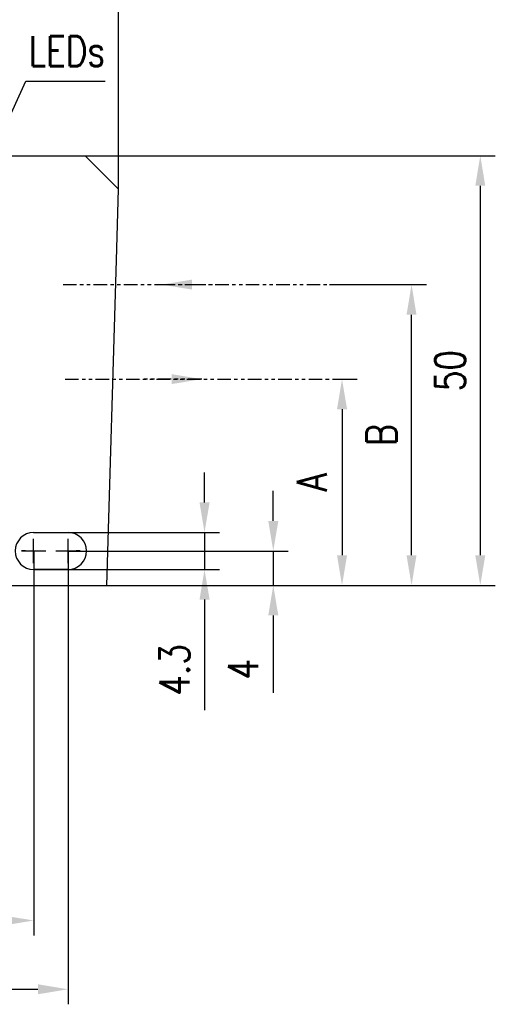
# Model space of a CAD drawing. Extents: x -575 to 291, y -144 to 153.
# Tile 8 of 10: x 105 to 160, y -25 to 90. Entities that reach past the tile are written whole.
import ezdxf

# ---------------------------------------------------------------- set-up
doc = ezdxf.new("R2010")
doc.units = 0
doc.header["$LTSCALE"] = 2
doc.linetypes.add('ACANSTGB', pattern=[0.354331, 0.15748, -0.03937, 0.03937, -0.03937, 0.03937, -0.03937])
doc.linetypes.add('DASHDOT', pattern=[1, 0.5, -0.25, 0, -0.25])
doc.layers.get('Defpoints').update_dxf_attribs({"linetype": 'CONTINUOUS'})
doc.layers.add('AM_7', color=1, linetype='DASHDOT', lineweight=25)
doc.layers.add('AM_REFDIM', color=6, linetype='CONTINUOUS')
doc.layers.add('AM_VIS', color=3, linetype='CONTINUOUS')
doc.styles.add('T1', font='ROMANS.SHX', dxfattribs={"width": 0.8})
doc.dimstyles.new('B1', dxfattribs={"dimtxt": 3.5, "dimasz": 3.5, "dimexe": 1.75, "dimexo": 0, "dimgap": 1.75, "dimtad": 1, "dimrnd": 0.01, "dimdsep": 46, "dimtxsty": 'T1', "dimcen": 0, "dimclrd": 256, "dimclre": 256, "dimclrt": 2, "dimadec": 0, "dimazin": 0, "dimtfac": 0.71, "dimtmove": 0, "dimatfit": 3, "dimfxl": 1, "dimtolj": 1, "dimarcsym": 0})

# ---------------------------------------------------------------- blocks, each defined once
blk = doc.blocks.new('*D49')
at = {"layer": 'AM_REFDIM', "lineweight": -2, "ltscale": 5}
for p, q in [((140.67, 59.21), (151.95, 59.21)), ((150.2, 27.71), (150.2, 55.71)), ((114.75, 24.21), (151.95, 24.21))]:
    blk.add_line(p, q, dxfattribs=at)
at = {"layer": 'AM_REFDIM', "ltscale": 5}
for points in [[(149.62, 55.71), (150.78, 55.71), (150.2, 59.21)], [(149.62, 27.71), (150.78, 27.71), (150.2, 24.21)]]:
    blk.add_solid(points, dxfattribs=at)
at = {"layer": 'Defpoints', "color": 0, "ltscale": 5}
for p in [(140.67, 59.21), (150.2, 59.21), (114.75, 24.21)]:
    blk.add_point(p, dxfattribs=at)
at = {"layer": 'AM_REFDIM', "color": 2, "ltscale": 5, "insert": (146.7, 41.71), "char_height": 3.5, "attachment_point": 5, "rotation": 90, "style": 'T1'}
blk.add_mtext('\\A1;B', dxfattribs=at)
blk = doc.blocks.new('*D48')
at = {"layer": 'AM_REFDIM', "lineweight": -2, "ltscale": 5}
for p, q in [((66.23, 74.21), (66.23, 101.96)), ((116.11, 70.33), (116.11, 101.96)), ((69.73, 100.21), (112.61, 100.21))]:
    blk.add_line(p, q, dxfattribs=at)
at = {"layer": 'AM_REFDIM', "ltscale": 5}
for points in [[(69.73, 100.79), (69.73, 99.63), (66.23, 100.21)], [(112.61, 100.79), (112.61, 99.63), (116.11, 100.21)]]:
    blk.add_solid(points, dxfattribs=at)
at = {"layer": 'Defpoints', "color": 0, "ltscale": 5}
for p in [(116.11, 100.21), (66.23, 74.21), (116.11, 70.33)]:
    blk.add_point(p, dxfattribs=at)
at = {"layer": 'AM_REFDIM', "color": 2, "ltscale": 5, "insert": (91.17, 103.71), "char_height": 3.5, "attachment_point": 5, "style": 'T1'}
blk.add_mtext('\\A1;50', dxfattribs=at)
blk = doc.blocks.new('*D47')
at = {"layer": 'AM_REFDIM', "lineweight": -2, "ltscale": 5}
for p, q in [((141.33, 48.21), (143.86, 48.21)), ((142.11, 44.71), (142.11, 27.71)), ((114.75, 24.21), (143.86, 24.21))]:
    blk.add_line(p, q, dxfattribs=at)
at = {"layer": 'AM_REFDIM', "ltscale": 5}
for points in [[(141.53, 44.71), (142.7, 44.71), (142.11, 48.21)], [(141.53, 27.71), (142.7, 27.71), (142.11, 24.21)]]:
    blk.add_solid(points, dxfattribs=at)
at = {"layer": 'Defpoints', "color": 0, "ltscale": 5}
for p in [(141.33, 48.21), (114.75, 24.21), (142.11, 24.21)]:
    blk.add_point(p, dxfattribs=at)
at = {"layer": 'AM_REFDIM', "color": 2, "ltscale": 5, "insert": (138.61, 36.21), "char_height": 3.5, "attachment_point": 5, "rotation": 90, "style": 'T1'}
blk.add_mtext('\\A1;A', dxfattribs=at)
blk = doc.blocks.new('*D46')
at = {"layer": 'AM_REFDIM', "lineweight": -2, "ltscale": 5}
for p, q in [((112.23, 74.21), (159.95, 74.21)), ((158.2, 70.71), (158.2, 27.71)), ((114.75, 24.21), (159.95, 24.21))]:
    blk.add_line(p, q, dxfattribs=at)
at = {"layer": 'AM_REFDIM', "ltscale": 5}
for points in [[(157.62, 70.71), (158.78, 70.71), (158.2, 74.21)], [(157.62, 27.71), (158.78, 27.71), (158.2, 24.21)]]:
    blk.add_solid(points, dxfattribs=at)
at = {"layer": 'Defpoints', "color": 0, "ltscale": 5}
for p in [(112.23, 74.21), (114.75, 24.21), (158.2, 24.21)]:
    blk.add_point(p, dxfattribs=at)
at = {"layer": 'AM_REFDIM', "color": 2, "ltscale": 5, "insert": (154.7, 49.21), "char_height": 3.5, "attachment_point": 5, "rotation": 90, "style": 'T1'}
blk.add_mtext('\\A1;50', dxfattribs=at)
blk = doc.blocks.new('*D38')
at = {"layer": 'AM_REFDIM', "lineweight": -2, "ltscale": 5}
for p, q in [((134.11, 31.71), (134.11, 35.21)), ((110.23, 28.21), (135.86, 28.21)), ((134.11, 28.21), (134.11, 24.21)), ((114.75, 24.21), (135.86, 24.21)), ((134.11, 20.71), (134.11, 11.71))]:
    blk.add_line(p, q, dxfattribs=at)
at = {"layer": 'AM_REFDIM', "ltscale": 5}
for points in [[(133.53, 31.71), (134.7, 31.71), (134.11, 28.21)], [(133.53, 20.71), (134.7, 20.71), (134.11, 24.21)]]:
    blk.add_solid(points, dxfattribs=at)
at = {"layer": 'Defpoints', "color": 0, "ltscale": 5}
for p in [(110.23, 28.21), (114.75, 24.21), (134.11, 24.21)]:
    blk.add_point(p, dxfattribs=at)
at = {"layer": 'AM_REFDIM', "color": 2, "ltscale": 5, "insert": (130.61, 14.46), "char_height": 3.5, "attachment_point": 5, "rotation": 90, "style": 'T1'}
blk.add_mtext('\\A1;4', dxfattribs=at)
blk = doc.blocks.new('*D37')
at = {"layer": 'AM_REFDIM', "lineweight": -2, "ltscale": 5}
for p, q in [((126.11, 33.86), (126.11, 37.36)), ((106.23, 30.36), (127.86, 30.36)), ((126.11, 30.36), (126.11, 26.06)), ((106.23, 26.06), (127.86, 26.06)), ((126.11, 22.56), (126.11, 9.69))]:
    blk.add_line(p, q, dxfattribs=at)
at = {"layer": 'AM_REFDIM', "ltscale": 5}
for points in [[(125.53, 33.86), (126.7, 33.86), (126.11, 30.36)], [(125.53, 22.56), (126.7, 22.56), (126.11, 26.06)]]:
    blk.add_solid(points, dxfattribs=at)
at = {"layer": 'Defpoints', "color": 0, "ltscale": 5}
for p in [(106.23, 30.36), (106.23, 26.06), (126.11, 26.06)]:
    blk.add_point(p, dxfattribs=at)
at = {"layer": 'AM_REFDIM', "color": 2, "ltscale": 5, "insert": (122.61, 14.38), "char_height": 3.5, "attachment_point": 5, "rotation": 90, "style": 'T1'}
blk.add_mtext('\\A1;4.3', dxfattribs=at)
blk = doc.blocks.new('*D36')
at = {"layer": 'AM_REFDIM', "lineweight": -2, "ltscale": 5}
for p, q in [((66.23, 39.21), (66.23, -24.54)), ((110.23, 28.21), (110.23, -24.54)), ((69.73, -22.79), (106.73, -22.79))]:
    blk.add_line(p, q, dxfattribs=at)
at = {"layer": 'AM_REFDIM', "ltscale": 5}
for points in [[(69.73, -22.21), (69.73, -23.37), (66.23, -22.79)], [(106.73, -22.21), (106.73, -23.37), (110.23, -22.79)]]:
    blk.add_solid(points, dxfattribs=at)
at = {"layer": 'Defpoints', "color": 0, "ltscale": 5}
for p in [(66.23, 39.21), (110.23, 28.21), (110.23, -22.79)]:
    blk.add_point(p, dxfattribs=at)
at = {"layer": 'AM_REFDIM', "color": 2, "ltscale": 5, "insert": (88.23, -19.29), "char_height": 3.5, "attachment_point": 5, "style": 'T1'}
blk.add_mtext('\\A1;44', dxfattribs=at)
blk = doc.blocks.new('*D35')
at = {"layer": 'AM_REFDIM', "lineweight": -2, "ltscale": 5}
for p, q in [((66.23, 39.21), (66.23, -16.54)), ((106.23, 28.21), (106.23, -16.54)), ((69.73, -14.79), (102.73, -14.79))]:
    blk.add_line(p, q, dxfattribs=at)
at = {"layer": 'AM_REFDIM', "ltscale": 5}
for points in [[(69.73, -14.21), (69.73, -15.37), (66.23, -14.79)], [(102.73, -14.21), (102.73, -15.37), (106.23, -14.79)]]:
    blk.add_solid(points, dxfattribs=at)
at = {"layer": 'Defpoints', "color": 0, "ltscale": 5}
for p in [(66.23, 39.21), (106.23, 28.21), (106.23, -14.79)]:
    blk.add_point(p, dxfattribs=at)
at = {"layer": 'AM_REFDIM', "color": 2, "ltscale": 5, "insert": (86.23, -11.29), "char_height": 3.5, "attachment_point": 5, "style": 'T1'}
blk.add_mtext('\\A1;40', dxfattribs=at)

msp = doc.modelspace()

# ---------------------------------------------------------------- linework, layer by layer
at = {"layer": 'AM_7', "color": 4, "linetype": 'ACANSTGB', "ltscale": 5}
for p, q in [((109.651, 59.211), (140.669, 59.211)), ((109.888, 48.211), (141.329, 48.211))]:
    msp.add_line(p, q, dxfattribs=at)
at = {"layer": 'AM_7', "ltscale": 5}
for p, q in [((106.227, 26.811), (106.227, 29.611)), ((110.227, 26.811), (110.227, 29.611)), ((105.277, 28.211), (104.827, 28.211)), ((104.827, 28.211), (107.627, 28.211)), ((108.827, 28.211), (111.627, 28.211)), ((111.627, 28.211), (111.177, 28.211))]:
    msp.add_line(p, q, dxfattribs=at)
at = {"layer": 'AM_REFDIM', "ltscale": 5}
msp.add_lwpolyline([(102.83, 77.399), (105.312, 82.876), (114.564, 82.876)], dxfattribs=at)
at = {"layer": 'AM_VIS'}
for p, q in [((103.727, 74.211), (112.227, 74.211)), ((116.112, 70.326), (112.227, 74.211)), ((115.868, 62.07), (116.112, 70.326)), ((114.747, 24.211), (115.868, 62.07)), ((106.227, 30.361), (110.227, 30.361)), ((110.227, 26.061), (106.227, 26.061)), ((81.227, 24.211), (114.747, 24.211))]:
    msp.add_line(p, q, dxfattribs=at)
for centre, start, end in [((106.227, 28.211), 90, 270), ((110.227, 28.211), 270, 90)]:
    msp.add_arc(centre, 2.15, start, end, dxfattribs=at)

# ---------------------------------------------------------------- texts
at = {"layer": 'AM_REFDIM', "color": 2, "ltscale": 5, "insert": (105.645, 84.626), "char_height": 3.5, "attachment_point": 7, "style": 'T1'}
msp.add_mtext('LEDs', dxfattribs=at)

# ---------------------------------------------------------------- dimensions: what is measured, and where the dimension line sits
at = {"layer": 'AM_REFDIM', "ltscale": 5}
dim = msp.add_linear_dim(base=(116.112, 100.211), p1=(66.227, 74.211), p2=(116.112, 70.326), text='50', dimstyle='B1', dxfattribs=at)
dim.commit()
dim.dimension.update_dxf_attribs({"geometry": '*D48', "text_midpoint": (91.169, 103.711)})
dim = msp.add_linear_dim(base=(158.199, 24.211), p1=(112.227, 74.211), p2=(114.747, 24.211), angle=90, dimstyle='B1', dxfattribs=at)
dim.commit()
dim.dimension.update_dxf_attribs({"geometry": '*D46', "text_midpoint": (154.699, 49.211)})
dim = msp.add_linear_dim(base=(150.199, 59.211), p1=(114.747, 24.211), p2=(140.669, 59.211), angle=90, text='B', dimstyle='B1', dxfattribs=at)
dim.commit()
dim.dimension.update_dxf_attribs({"geometry": '*D49', "text_midpoint": (146.699, 41.711)})
at = {"layer": 'AM_REFDIM'}
dim = msp.add_linear_dim(base=(142.112, 24.211), p1=(141.329, 48.211), p2=(114.747, 24.211), angle=90, text='A', dimstyle='B1', dxfattribs=at)
dim.commit()
dim.dimension.update_dxf_attribs({"geometry": '*D47', "text_midpoint": (138.612, 36.211)})
for base, p2, picture, middle in [((110.227, -22.79), (110.227, 28.211), '*D36', (88.227, -19.29)), ((106.227, -14.79), (106.227, 28.211), '*D35', (86.227, -11.29))]:
    dim = msp.add_linear_dim(base=base, p1=(66.227, 39.211), p2=p2, dimstyle='B1', dxfattribs=at)
    dim.commit()
    dim.dimension.update_dxf_attribs({"geometry": picture, "text_midpoint": middle})
for base, p1, p2, picture, middle in [((126.112, 26.061), (106.227, 30.361), (106.227, 26.061), '*D37', (122.612, 14.378)), ((134.112, 24.211), (110.227, 28.211), (114.747, 24.211), '*D38', (130.612, 14.461))]:
    dim = msp.add_linear_dim(base=base, p1=p1, p2=p2, angle=90, dimstyle='B1', dxfattribs=at)
    dim.commit()
    dim.dimension.update_dxf_attribs({"geometry": picture, "text_midpoint": middle})

# ---------------------------------------------------------------- leaders
at = {"layer": 'AM_REFDIM', "color": 4, "linetype": 'ACANSTGB', "ltscale": 5}
for points in [[(121.136, 59.211), (128.214, 59.211)], [(125.783, 48.211), (118.682, 48.211)]]:
    msp.add_leader(points, dimstyle='B1', override={"dimgap": 1.75, "dimtad": 0, "dimclrd": 4}, dxfattribs=at)

doc.saveas('drawing.dxf')
